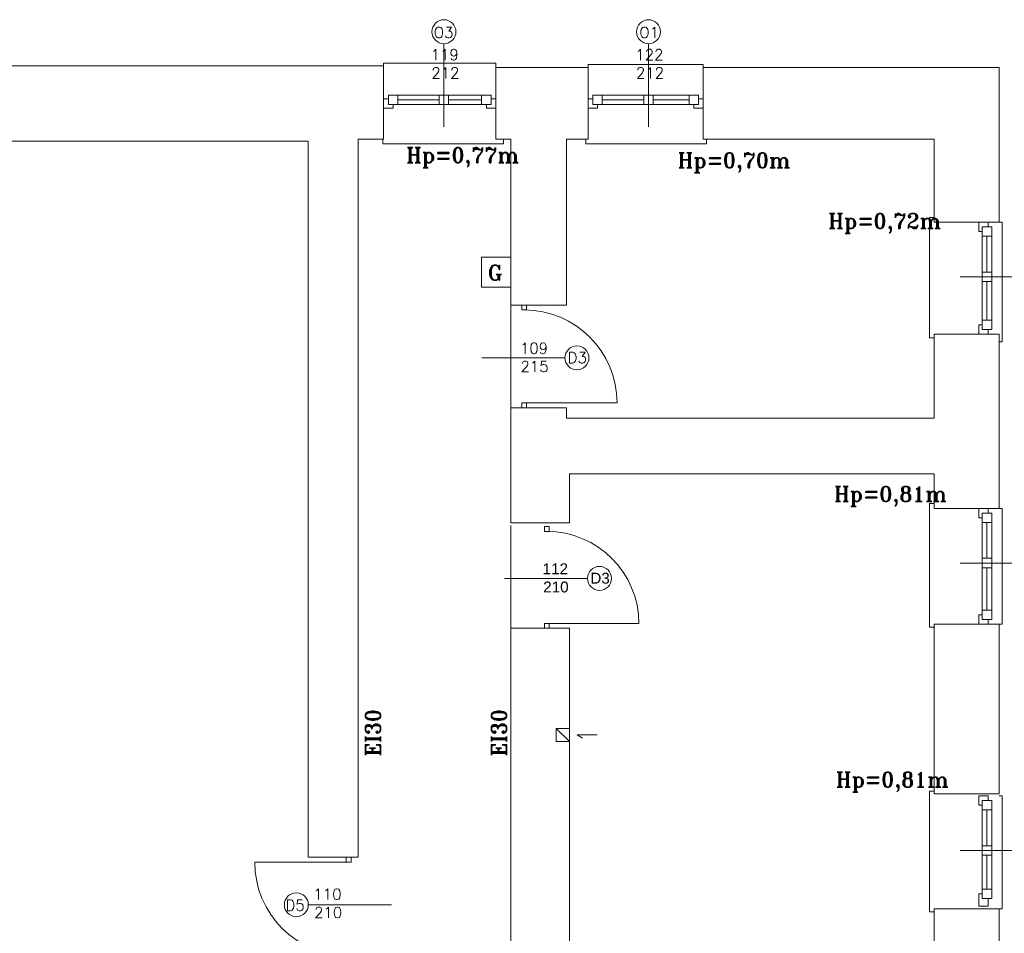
# Model space of a CAD drawing. Header units: millimetres. Extents: x -12354389001 to 271431, y -126469 to 48347.
# Tile 170 of 204: x -111524 to -110479, y -81775 to -80805. Entities that reach past the tile are written whole.
import ezdxf

# ---------------------------------------------------------------- set-up
doc = ezdxf.new("R2010")
doc.units = ezdxf.units.MM
doc.layers.get('0').update_dxf_attribs({"lineweight": 9})
for name, color, linetype, lineweight in [('ei30', 1, 'Continuous', 15), ('IS_Text_Odbiornikow_Therm', 7, 'Continuous', 5), ('LINIE PRZEKROJOWE', 7, 'Continuous', 13), ('OPISY', 255, 'Continuous', 9), ('stolarka', 252, 'Continuous', 9)]:
    doc.layers.add(name, color=color, linetype=linetype, lineweight=lineweight)
doc.styles.add('ROMANS-POTROJNY-0-8-W', font='ROMANT.SHX', dxfattribs={"width": 0.8})
doc.styles.get("Standard").update_dxf_attribs({"font": 'arial.ttf'})

# ---------------------------------------------------------------- blocks, each defined once
blk = doc.blocks.new('fds')
at = {"color": 252, "linetype": 'Continuous', "lineweight": 13}
for p, q in [((-15028.5, 23518.8), (-15028.5, 23521.5)), ((-15028.5, 23521.5), (-14909.5, 23521.5)), ((-14909.5, 23521.5), (-14909.5, 23516.8)), ((-14811.5, 23516.8), (-14811.5, 23520)), ((-14811.5, 23520), (-14689.5, 23520)), ((-14689.5, 23520), (-14689.5, 23517)), ((-15029.5, 23440.8), (-15029.5, 23440.8)), ((-15029.5, 23440.8), (-15029.5, 23435.8)), ((-14901.5, 23435.8), (-14901.5, 23440.8)), ((-14813.9, 23440.8), (-14813.9, 23440.8)), ((-14813.9, 23440.8), (-14813.9, 23435.8)), ((-14685.9, 23435.8), (-14685.9, 23440.8)), ((-15029.5, 23435.8), (-14906.5, 23435.8)), ((-14906.5, 23435.8), (-14901.5, 23435.8)), ((-14813.9, 23435.8), (-14690.9, 23435.8)), ((-14690.9, 23435.8), (-14685.9, 23435.8)), ((-14444.4, 23357.8), (-14449.4, 23357.8)), ((-14449.4, 23357.8), (-14449.4, 23230.8)), ((-14444.4, 23352.8), (-14444.4, 23357.8)), ((-14375.4, 23352.8), (-14372.4, 23352.8)), ((-14372.4, 23352.8), (-14372.4, 23225.8)), ((-14924.6, 23315.7), (-14893.4, 23315.7)), ((-14924.6, 23283.7), (-14924.6, 23315.7)), ((-14893.4, 23315.7), (-14893.4, 23283.7)), ((-14893.4, 23283.7), (-14924.6, 23283.7)), ((-14893.4, 23264.8), (-14893.4, 23155.8)), ((-14449.4, 23230.8), (-14449.4, 23230.1)), ((-14449.4, 23230.1), (-14444.4, 23230.1)), ((-14372.4, 23225.8), (-14375.4, 23225.8)), ((-14444.4, 23054.1), (-14449.4, 23054.1)), ((-14449.4, 23054.1), (-14449.4, 22927.1)), ((-14444.4, 23049.1), (-14444.4, 23054.1)), ((-14375.4, 23049.1), (-14372.4, 23049.1)), ((-14372.4, 23049.1), (-14372.4, 22926.1)), ((-14893.4, 23030.8), (-14893.4, 22921.8)), ((-14449.4, 22927.1), (-14449.4, 22923)), ((-14449.4, 22923), (-14444.4, 22923)), ((-14372.4, 22926.1), (-14375.4, 22926.1)), ((-14802, 22808.8), (-14823.2, 22808.8)), ((-14823.2, 22808.8), (-14817.4, 22805.1)), ((-14444.4, 22749.1), (-14449.4, 22749.1)), ((-14449.4, 22749.1), (-14449.4, 22622.1)), ((-14444.4, 22746.1), (-14444.4, 22749.1)), ((-14375.4, 22744.1), (-14372.4, 22744.1)), ((-14372.4, 22744.1), (-14372.4, 22624.1)), ((-14449.4, 22622.1), (-14449.4, 22621)), ((-14449.4, 22621), (-14444.4, 22621)), ((-14372.4, 22624.1), (-14375.4, 22624.1))]:
    blk.add_line(p, q, dxfattribs=at)
at = {"layer": 'LINIE PRZEKROJOWE', "color": 252, "linetype": 'Continuous', "lineweight": 13}
for p, q in [((-15796.5, 23518.8), (-15171.5, 23518.8)), ((-15028.5, 23518.8), (-15171.5, 23518.8)), ((-15028.5, 23440.8), (-15028.5, 23518.8)), ((-14909.5, 23440.8), (-14909.5, 23516.8)), ((-14831.5, 23516.8), (-14909.5, 23516.8)), ((-14843.5, 23516.8), (-14811.5, 23516.8)), ((-14811.5, 23440.8), (-14811.5, 23516.8)), ((-14689.5, 23440.8), (-14689.5, 23517)), ((-14689.5, 23517), (-14451.4, 23517)), ((-14451.4, 23517), (-14375.4, 23517)), ((-14375.4, 23517), (-14375.4, 23352.8)), ((-15055.5, 23440.8), (-15028.5, 23440.8)), ((-15055.5, 22678.9), (-15055.5, 23440.8)), ((-14909.5, 23440.8), (-14893.4, 23440.8)), ((-14893.4, 23440.8), (-14893.4, 23264.8)), ((-14834.4, 23264.8), (-14834.4, 23440.8)), ((-14834.4, 23440.8), (-14811.5, 23440.8)), ((-14811.5, 23440.8), (-14811.5, 23440.8)), ((-14689.5, 23440.8), (-14444.4, 23440.8)), ((-14444.4, 23440.8), (-14444.4, 23352.8)), ((-15108.5, 23438.8), (-15729.5, 23438.8)), ((-15108.5, 23293.8), (-15108.5, 23438.8)), ((-15108.5, 22678.9), (-15108.5, 23438.8)), ((-15029.5, 23429.8), (-15029.5, 23429.8)), ((-15029.5, 23429.8), (-15029.5, 23429.8)), ((-15029.5, 23429.8), (-15029.5, 23429.8)), ((-15029.5, 23429.8), (-15029.5, 23429.8)), ((-14834.4, 23396.8), (-14834.4, 23346.2)), ((-14375.4, 23352.8), (-14444.4, 23352.8)), ((-15108.5, 22678.9), (-15108.5, 23293.8)), ((-14893.4, 23264.8), (-14834.4, 23264.8)), ((-14375.4, 23233.8), (-14444.4, 23233.8)), ((-14444.4, 23233.8), (-14444.4, 23201.1)), ((-14375.4, 23233.8), (-14375.4, 23049.1)), ((-14444.4, 23201.1), (-14444.4, 23144.8)), ((-14893.4, 23155.8), (-14834.4, 23155.8)), ((-14893.4, 23155.8), (-14893.4, 23033.8)), ((-14834.4, 23144.8), (-14834.4, 23155.8)), ((-14444.4, 23144.8), (-14834.4, 23144.8)), ((-14831.4, 23033.8), (-14831.4, 23085.8)), ((-14444.4, 23085.8), (-14831.4, 23085.8)), ((-14444.4, 23085.8), (-14444.4, 23049.1)), ((-14444.4, 23085.8), (-14444.4, 23085.8)), ((-14444.4, 23049.1), (-14375.4, 23049.1)), ((-14893.4, 23033.8), (-14831.4, 23033.8)), ((-14893.4, 22921.8), (-14831.4, 22921.8)), ((-14893.4, 22921.8), (-14893.4, 22382.8)), ((-14831.4, 22708.8), (-14831.4, 22921.8)), ((-14444.4, 22746.1), (-14444.4, 22926.1)), ((-14444.4, 22926.1), (-14375.4, 22926.1)), ((-14444.4, 22926.1), (-14444.4, 22746.1)), ((-14375.4, 22926.1), (-14375.4, 22746.1)), ((-14831.4, 22815.6), (-14845.4, 22815.6)), ((-14845.4, 22815.6), (-14845.4, 22801.6)), ((-14845.4, 22815.6), (-14831.4, 22801.6)), ((-14845.4, 22801.6), (-14831.4, 22801.6)), ((-14444.4, 22746.1), (-14375.4, 22746.1)), ((-14831.4, 22708.8), (-14831.3, 22541.8)), ((-15108.5, 22678.9), (-15055.5, 22678.9)), ((-14444.4, 22624.1), (-14375.4, 22624.1)), ((-14444.4, 22541.8), (-14444.4, 22624.1)), ((-14375.4, 22624.1), (-14375.4, 22433.8))]:
    blk.add_line(p, q, dxfattribs=at)
at = {"layer": 'OPISY', "color": 252, "linetype": 'Continuous', "lineweight": 13}
for p, q in [((-14964.5, 23542.3), (-14964.5, 23454.1)), ((-14747.5, 23542.3), (-14747.5, 23454.1)), ((-14328.7, 23294.8), (-14416.8, 23294.8)), ((-14836.1, 23208.8), (-14924.2, 23208.8)), ((-14328.7, 22991.1), (-14416.8, 22991.1)), ((-14812.1, 22974.8), (-14900.2, 22974.8)), ((-14328.7, 22686.1), (-14416.8, 22686.1)), ((-15108.4, 22628.5), (-15020.3, 22628.5))]:
    blk.add_line(p, q, dxfattribs=at)
for centre in [(-14964.5, 23554.9), (-14747.5, 23554.9), (-14823.4, 23208.8), (-14799.4, 22974.8), (-15121.1, 22628.5)]:
    blk.add_circle(centre, 12.7, dxfattribs=at)
at = {"layer": 'stolarka', "color": 252, "linetype": 'Continuous', "lineweight": 13}
for p, q in [((-15023.5, 23483.8), (-15028.5, 23483.8)), ((-15028.5, 23483.8), (-15028.5, 23473.8)), ((-15013.5, 23487.5), (-15023.5, 23487.5)), ((-15023.5, 23487.5), (-15023.5, 23477.5)), ((-14914.5, 23487.5), (-15013.5, 23487.5)), ((-15013.5, 23477.5), (-15013.5, 23487.5)), ((-14969.5, 23482.5), (-15013.5, 23482.5)), ((-14959.5, 23487.5), (-14969.5, 23487.5)), ((-14969.5, 23487.5), (-14969.5, 23477.5)), ((-14959.5, 23477.5), (-14959.5, 23487.5)), ((-14924.5, 23482.5), (-14959.5, 23482.5)), ((-14914.5, 23487.5), (-14924.5, 23487.5)), ((-14924.5, 23487.5), (-14924.5, 23477.5)), ((-14914.5, 23477.5), (-14914.5, 23487.5)), ((-14909.5, 23483.8), (-14914.5, 23483.8)), ((-14909.5, 23473.8), (-14909.5, 23483.8)), ((-14806.5, 23483.8), (-14811.5, 23483.8)), ((-14811.5, 23483.8), (-14811.5, 23473.8)), ((-14796.5, 23487.5), (-14806.5, 23487.5)), ((-14806.5, 23487.5), (-14806.5, 23477.5)), ((-14796.5, 23477.5), (-14796.5, 23487.5)), ((-14701.5, 23487.5), (-14796.5, 23487.5)), ((-14752.5, 23482.5), (-14796.5, 23482.5)), ((-14742.5, 23487.5), (-14752.5, 23487.5)), ((-14752.5, 23487.5), (-14752.5, 23477.5)), ((-14742.5, 23477.5), (-14742.5, 23487.5)), ((-14704.5, 23482.5), (-14742.5, 23482.5)), ((-14694.5, 23487.5), (-14704.5, 23487.5)), ((-14704.5, 23487.5), (-14704.5, 23477.5)), ((-14694.5, 23477.5), (-14694.5, 23487.5)), ((-14689.5, 23483.8), (-14694.5, 23483.8)), ((-14689.5, 23473.8), (-14689.5, 23483.8)), ((-15028.5, 23473.8), (-15018.5, 23473.8)), ((-15023.5, 23477.5), (-15013.5, 23477.5)), ((-15018.5, 23473.8), (-15018.5, 23477.5)), ((-14914.5, 23477.5), (-15013.5, 23477.5)), ((-14969.5, 23477.5), (-14959.5, 23477.5)), ((-14924.5, 23477.5), (-14914.5, 23477.5)), ((-14919.5, 23477.5), (-14919.5, 23473.8)), ((-14919.5, 23473.8), (-14909.5, 23473.8)), ((-14811.5, 23473.8), (-14801.5, 23473.8)), ((-14806.5, 23477.5), (-14796.5, 23477.5)), ((-14801.5, 23473.8), (-14801.5, 23477.5)), ((-14701.5, 23477.5), (-14796.5, 23477.5)), ((-14752.5, 23477.5), (-14742.5, 23477.5)), ((-14704.5, 23477.5), (-14694.5, 23477.5)), ((-14699.5, 23477.5), (-14699.5, 23473.8)), ((-14699.5, 23473.8), (-14689.5, 23473.8)), ((-14397.1, 23342.8), (-14397.1, 23352.8)), ((-14397.1, 23352.8), (-14387.1, 23352.8)), ((-14393.4, 23347.8), (-14393.4, 23243.8)), ((-14393.4, 23337.8), (-14393.4, 23347.8)), ((-14393.4, 23347.8), (-14383.4, 23347.8)), ((-14387.1, 23352.8), (-14387.1, 23347.8)), ((-14383.4, 23347.8), (-14383.4, 23243.8)), ((-14383.4, 23347.8), (-14383.4, 23337.8)), ((-14393.4, 23342.8), (-14397.1, 23342.8)), ((-14383.4, 23337.8), (-14393.4, 23337.8)), ((-14388.4, 23337.8), (-14388.4, 23299.8)), ((-14393.4, 23289.8), (-14393.4, 23299.8)), ((-14393.4, 23299.8), (-14383.4, 23299.8)), ((-14383.4, 23299.8), (-14383.4, 23289.8)), ((-14383.4, 23289.8), (-14393.4, 23289.8)), ((-14388.4, 23289.8), (-14388.4, 23248.8)), ((-14397.1, 23233.8), (-14397.1, 23243.8)), ((-14397.1, 23243.8), (-14393.4, 23243.8)), ((-14393.4, 23238.8), (-14393.4, 23248.8)), ((-14393.4, 23248.8), (-14383.4, 23248.8)), ((-14383.4, 23248.8), (-14383.4, 23238.8)), ((-14387.1, 23233.8), (-14397.1, 23233.8)), ((-14383.4, 23238.8), (-14393.4, 23238.8)), ((-14387.1, 23238.8), (-14387.1, 23233.8)), ((-14397.1, 23039.1), (-14397.1, 23049.1)), ((-14397.1, 23049.1), (-14387.1, 23049.1)), ((-14393.4, 23044.1), (-14393.4, 22940.1)), ((-14393.4, 23034.1), (-14393.4, 23044.1)), ((-14393.4, 23044.1), (-14383.4, 23044.1)), ((-14387.1, 23049.1), (-14387.1, 23044.1)), ((-14383.4, 23044.1), (-14383.4, 22940.1)), ((-14383.4, 23044.1), (-14383.4, 23034.1)), ((-14393.4, 23039.1), (-14397.1, 23039.1)), ((-14383.4, 23034.1), (-14393.4, 23034.1)), ((-14388.4, 23034.1), (-14388.4, 22996.1)), ((-14393.4, 22986.1), (-14393.4, 22996.1)), ((-14393.4, 22996.1), (-14383.4, 22996.1)), ((-14383.4, 22996.1), (-14383.4, 22986.1)), ((-14383.4, 22986.1), (-14393.4, 22986.1)), ((-14388.4, 22986.1), (-14388.4, 22941.1)), ((-14393.4, 22931.1), (-14393.4, 22941.1)), ((-14393.4, 22941.1), (-14383.4, 22941.1)), ((-14383.4, 22941.1), (-14383.4, 22931.1)), ((-14397.1, 22926.1), (-14397.1, 22936.1)), ((-14397.1, 22936.1), (-14393.4, 22936.1)), ((-14383.4, 22931.1), (-14393.4, 22931.1)), ((-14387.1, 22931.1), (-14387.1, 22926.1)), ((-14387.1, 22926.1), (-14397.1, 22926.1)), ((-14397.1, 22734.1), (-14397.1, 22744.1)), ((-14397.1, 22744.1), (-14387.1, 22744.1)), ((-14387.1, 22744.1), (-14387.1, 22739.1)), ((-14393.4, 22734.1), (-14397.1, 22734.1)), ((-14393.4, 22739.1), (-14393.4, 22635.1)), ((-14393.4, 22729.1), (-14393.4, 22739.1)), ((-14393.4, 22739.1), (-14383.4, 22739.1)), ((-14383.4, 22739.1), (-14383.4, 22635.1)), ((-14383.4, 22739.1), (-14383.4, 22729.1)), ((-14383.4, 22729.1), (-14393.4, 22729.1)), ((-14388.4, 22729.1), (-14388.4, 22691.1)), ((-14393.4, 22681.1), (-14393.4, 22691.1)), ((-14393.4, 22691.1), (-14383.4, 22691.1)), ((-14383.4, 22691.1), (-14383.4, 22681.1)), ((-14383.4, 22681.1), (-14393.4, 22681.1)), ((-14388.4, 22681.1), (-14388.4, 22645.1)), ((-14397.1, 22627.1), (-14397.1, 22640.1)), ((-14397.1, 22640.1), (-14393.4, 22640.1)), ((-14393.4, 22635.1), (-14393.4, 22645.1)), ((-14393.4, 22645.1), (-14383.4, 22645.1)), ((-14383.4, 22645.1), (-14383.4, 22635.1)), ((-14387.1, 22627.1), (-14397.1, 22627.1)), ((-14383.4, 22635.1), (-14393.4, 22635.1)), ((-14387.1, 22635.1), (-14387.1, 22627.1))]:
    blk.add_line(p, q, dxfattribs=at)
at = {"layer": 'stolarka', "color": 252, "linetype": 'Continuous', "lineweight": 13, "transparency": 33554684}
for p, q in [((-14882, 23259.6), (-14882, 23264.8)), ((-14882, 23264.8), (-14876.8, 23264.8)), ((-14876.8, 23264.8), (-14876.8, 23259.6)), ((-14876.8, 23259.6), (-14882, 23259.6)), ((-14882, 23155.8), (-14882, 23161)), ((-14882, 23161), (-14876.8, 23161)), ((-14879.4, 23161), (-14780.8, 23161)), ((-14876.8, 23161), (-14876.8, 23155.8)), ((-14876.8, 23155.8), (-14882, 23155.8)), ((-14858, 23024.7), (-14858, 23029.8)), ((-14858, 23029.8), (-14852.9, 23029.8)), ((-14852.9, 23024.7), (-14858, 23024.7)), ((-14852.9, 23029.8), (-14852.9, 23024.7)), ((-14858, 22921.8), (-14858, 22926.9)), ((-14858, 22926.9), (-14852.9, 22926.9)), ((-14852.9, 22921.8), (-14858, 22921.8)), ((-14855.4, 22926.9), (-14757.7, 22926.9)), ((-14852.9, 22926.9), (-14852.9, 22921.8)), ((-15068.3, 22678.9), (-15063.1, 22678.9)), ((-15068.3, 22673.6), (-15068.3, 22678.9)), ((-15063.1, 22678.9), (-15063.1, 22673.6)), ((-15065.7, 22673.6), (-15165.2, 22673.6)), ((-15063.1, 22673.6), (-15068.3, 22673.6))]:
    blk.add_line(p, q, dxfattribs=at)
for centre, radius, start, end in [((-14879.4, 23161), 98.6, 0, 90), ((-14855.4, 22926.9), 97.7, 0, 90), ((-15065.7, 22673.6), 99.5, 180, 270)]:
    blk.add_arc(centre, radius, start, end, dxfattribs=at)
at = {"layer": 'ei30', "color": 252, "linetype": 'Continuous', "lineweight": 13, "style": 'ROMANS-POTROJNY-0-8-W'}
blk.add_text('G', height=16, dxfattribs=at).set_placement((-14918, 23291.1))
for p in [(-15031.9, 22785.9), (-14898.1, 22785.9)]:
    blk.add_text('EI30', height=16, rotation=90, dxfattribs=at).set_placement(p)
at = {"layer": 'OPISY', "color": 252, "linetype": 'Continuous', "lineweight": 13, "style": 'ROMANS-POTROJNY-0-8-W'}
for s, p in [('O3', (-14975.3, 23548.3)), ('O1', (-14757.2, 23548.3)), ('D3', (-14833.2, 23203.2)), ('D5', (-15132.6, 22622.2))]:
    blk.add_text(s, height=11.57, dxfattribs=at).set_placement(p)
at = {"layer": 'OPISY', "color": 252, "linetype": 'Continuous', "lineweight": 13, "ltscale": 0.15, "style": 'ROMANS-POTROJNY-0-8-W'}
for s, p in [('Hp=0,77m', (-15004.5, 23415.9)), ('Hp=0,70m', (-14716.5, 23410.5)), ('Hp=0,72m', (-14556.7, 23346)), ('Hp=0,81m', (-14550.6, 23056.3)), ('Hp=0,81m', (-14548.6, 22753.3))]:
    blk.add_text(s, height=16, dxfattribs=at).set_placement(p)
at = {"layer": 'OPISY', "color": 252, "linetype": 'Continuous', "lineweight": 13}
blk.add_text('D3', height=11.57, dxfattribs=at).set_placement((-14809.2, 22969.2))
at = {"layer": 'stolarka', "color": 252, "linetype": 'Continuous', "lineweight": 13, "style": 'ROMANS-POTROJNY-0-8-W'}
for s, p in [('119', (-14978.5, 23524.7)), ('122 ', (-14761.4, 23524.7)), ('212', (-14977.8, 23505.4)), ('212', (-14760.8, 23505.4)), ('109', (-14883.9, 23213.2)), ('215', (-14883.3, 23193.9)), ('110', (-15102.9, 22633.9)), ('210', (-15102.2, 22614.5))]:
    blk.add_text(s, height=11.57, dxfattribs=at).set_placement(p)
at = {"layer": 'stolarka', "color": 252, "linetype": 'Continuous', "lineweight": 13}
for s, p in [('112', (-14859.8, 22979.2)), ('210', (-14859.2, 22959.9))]:
    blk.add_text(s, height=11.57, dxfattribs=at).set_placement(p)

msp = doc.modelspace()

# ---------------------------------------------------------------- block references
at = {"layer": 'IS_Text_Odbiornikow_Therm', "color": 7, "ltscale": 0.5}
msp.add_blockref('fds', (-96109.164, -104372.956), dxfattribs=at)

doc.saveas('drawing.dxf')
